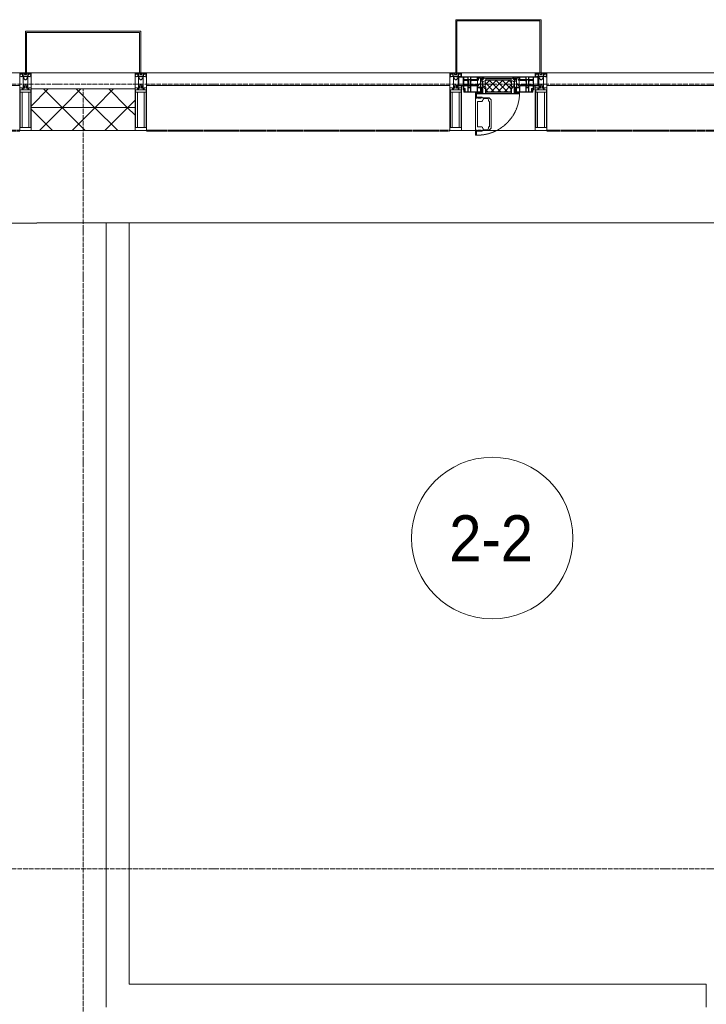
# Model space of a CAD drawing. Header units: millimetres. Extents: x 5617 to 106797, y 7718 to 221433.
# Tile 9 of 50: x 31777 to 34753, y 73613 to 77880. Entities that reach past the tile are written whole.
import ezdxf

# ---------------------------------------------------------------- set-up
doc = ezdxf.new("R2010")
doc.units = ezdxf.units.MM
for name, pattern in [('-D1-02х01', [3, 2, -1]), ('ADSK_Линия сетки', [25, 20, -2.5, 0, -2.5]), ('Линия сетки', [25, 20, -2.5, 0, -2.5]), ('Штрих_3_1_5_', [4.5, 3, -1.5]), ('Штриховая_ш3 п1_5', [4.5, 3, -1.5])]:
    doc.linetypes.add(name, pattern=pattern)
doc.layers.add('_Разделитель помещений_', color=4, linetype='Штриховая_ш3 п1_5', lineweight=40, true_color=0x00ffff)
for name, color, linetype, lineweight in [('Импосты витража', 7, 'Continuous', 18), ('Колонны', 7, 'Continuous', 18), ('Марки помещений', 7, 'Continuous', 20), ('Окна', 7, 'Continuous', 18), ('Оси', 7, 'Continuous', 9), ('Панели витража', 7, 'Continuous', 18), ('Перекрытия', 7, 'Continuous', 18), ('Стены', 7, 'Continuous', 18), ('Стены разрез', 7, 'Continuous', 40), ('Стены штриховка', 7, 'Continuous', 40), ('Элементы узлов', 7, 'Continuous', 18)]:
    doc.layers.add(name, color=color, linetype=linetype, lineweight=lineweight)
doc.styles.add('Arial_3', font='arial.ttf', dxfattribs={"width": 0.9, "height": 200})
pattern_1 = [(45, (0, 0), (-70.71068, 70.71068), []), (135, (0, 0), (-70.71068, -70.71068), [])]

# ---------------------------------------------------------------- blocks, each defined once
blk = doc.blocks.new('135_SLK_K3_AR_rvt-1-МКСС_K3_L22__72_750_')
at = {"layer": '_Разделитель помещений_', "color": 7, "linetype": 'Штрих_3_1_5_', "true_color": 0xccffff}
for p, q in [((77560, 77400), (78875, 77400)), ((79425, 77400), (80740, 77400)), ((81160, 77400), (82475, 77400))]:
    blk.add_line(p, q, dxfattribs=at)
at = {"layer": 'Перекрытия', "color": 254, "true_color": 0xcccccc}
for p, q in [((78950, 76997.5), (76250, 76997.5)), ((79250, 77000), (78950, 77000)), ((78950, 77000), (78950, 76997.5)), ((82850, 77000), (79350, 77000))]:
    blk.add_line(p, q, dxfattribs=at)
at = {"layer": 'Стены', "color": 254, "true_color": 0xcccccc}
for p, q in [((79250, 73600), (79250, 77000)), ((79350, 77000), (79250, 77000)), ((79350, 77000), (79350, 73700)), ((79350, 73700), (81850, 73700)), ((81850, 73600), (81850, 73700))]:
    blk.add_line(p, q, dxfattribs=at)
blk = doc.blocks.new('System Panel - A_PAN_Glass-6502619-МКСС_K3_L22__72_750_')
at = {"layer": 'Панели витража', "color": 254, "lineweight": 5, "true_color": 0xcccccc}
for p, q in [((657.5, 55), (-657.5, 55)), ((-657.5, 55), (-657.5, 0)), ((657.5, 0), (657.5, 55)), ((-657.5, 0), (657.5, 0))]:
    blk.add_line(p, q, dxfattribs=at)
blk = doc.blocks.new('Rectangular Mullion - 50Wx250H-2623690-МКСС_K3_L22__72_750_')
at = {"layer": 'Элементы узлов', "color": 254, "lineweight": 5, "true_color": 0xcccccc}
for p, q in [((-25, 65.2), (-25, 250)), ((-25, 250), (0, 250)), ((-23, 237.3), (0, 237.3)), ((-23, 237.3), (-23, 73.6)), ((-14.9, 84), (-14.9, 237.3)), ((25, 250), (0, 250)), ((23, 237.3), (0, 237.3)), ((14.9, 84), (14.9, 237.3)), ((23, 237.3), (23, 73.6)), ((25, 65.2), (25, 250)), ((-14, 65.2), (-25, 65.2)), ((0, 84), (-23, 84)), ((-0.5, 73.6), (-23, 73.6)), ((-14, 71.3), (-14, 65.2)), ((-10, 71.3), (-14, 71.3)), ((-10, 53), (-10, 71.3)), ((-8.7, 53), (-10, 53)), ((-10, 53), (-10, 17)), ((-8.7, 53), (-7, 54.7)), ((-7, 65.2), (-5.9, 67.3)), ((-7, 65.2), (-7, 54.7)), ((-4.1, 67.3), (-5.9, 67.3)), ((-4.1, 67.3), (-2.9, 65.1)), ((-2.9, 65.1), (-2.9, 54.6)), ((-1.3, 53), (-2.9, 54.6)), ((0, 53), (-1.3, 53)), ((0, 84), (23, 84)), ((0, 53), (1.3, 53)), ((0.5, 73.6), (23, 73.6)), ((1.3, 53), (2.9, 54.6)), ((4.1, 67.3), (2.9, 65.1)), ((2.9, 65.1), (2.9, 54.6)), ((4.1, 67.3), (5.9, 67.3)), ((7, 65.2), (5.9, 67.3)), ((7, 65.2), (7, 54.7)), ((8.7, 53), (7, 54.7)), ((8.7, 53), (10, 53)), ((10, 71.3), (14, 71.3)), ((10, 53), (10, 71.3)), ((10, 53), (10, 17)), ((14, 71.3), (14, 65.2)), ((14, 65.2), (25, 65.2)), ((-23.8, 14.6), (-25, 14.2)), ((-25, 0), (-25, 14.2)), ((-22.3, 17), (-23.8, 17)), ((-23.8, 17), (-23.8, 14.6)), ((-22.5, 10.6), (-23.8, 14.6)), ((-22.5, 10.6), (-23.7, 9.9)), ((-23.7, 1.3), (-23.7, 9.9)), ((-23.7, 1.3), (-11.8, 1.3)), ((-23.2, 10.2), (-22.5, 8)), ((-22.5, 8), (-22.5, 4.5)), ((-21.3, 4.5), (-22.5, 4.5)), ((-22.3, 17), (-22.3, 16)), ((-22.3, 16), (-21.3, 16)), ((-19, 17.6), (-21.3, 16)), ((-21.3, 4.5), (-21.3, 6.5)), ((-21.3, 6.5), (-14.2, 6.5)), ((-18.4, 16.6), (-19, 17.6)), ((-7.4, 16.6), (-18.4, 16.6)), ((-14.2, 6.5), (-14.2, 4.5)), ((-13.2, 4.5), (-14.2, 4.5)), ((-13.2, 4.5), (-12.2, 7.2)), ((-12.7, 7.6), (-11.3, 11.4)), ((-12.7, 7.6), (-11.8, 6.9)), ((-12.2, 9), (-12.2, 14.8)), ((-12.2, 14.8), (0, 14.8)), ((-11.8, 1.3), (-11.8, 6.9)), ((-10.5, 11.2), (-11.3, 11.4)), ((-10.5, 1.5), (-10.5, 11.2)), ((-4.8, 1.5), (-10.5, 1.5)), ((-10, 17), (-7.5, 17)), ((-8.5, 23), (-1.5, 30)), ((-8.5, 18.5), (-8.5, 23)), ((-7.5, 18.5), (-8.5, 18.5)), ((-7.5, 17), (-7.5, 18.5)), ((-7.4, 18), (-7.4, 16.6)), ((-2.6, 18), (-7.4, 18)), ((0, 8), (-4.8, 8)), ((-4.8, 1.5), (-4.8, 8)), ((-2.6, 18), (-2.6, 16.8)), ((-2.6, 16.8), (0, 16.8)), ((-1.5, 30), (0, 30)), ((1.5, 30), (0, 30)), ((2.6, 16.8), (0, 16.8)), ((0, 14.8), (0, 16.8)), ((0, 14.8), (0, 16.8)), ((12.2, 14.8), (0, 14.8)), ((0, 0), (0, 8)), ((0, 8), (4.8, 8)), ((0, 0), (0, 8)), ((8.5, 23), (1.5, 30)), ((2.6, 18), (2.6, 16.8)), ((2.6, 18), (7.4, 18)), ((4.8, 1.5), (4.8, 8)), ((4.8, 1.5), (10.5, 1.5)), ((7.4, 18), (7.4, 16.6)), ((7.4, 16.6), (18.4, 16.6)), ((7.5, 18.5), (8.5, 18.5)), ((7.5, 17), (7.5, 18.5)), ((10, 17), (7.5, 17)), ((8.5, 18.5), (8.5, 23)), ((10.5, 11.2), (11.3, 11.4)), ((10.5, 1.5), (10.5, 11.2)), ((12.7, 7.6), (11.3, 11.4)), ((12.7, 7.6), (11.8, 6.9)), ((11.8, 1.3), (11.8, 6.9)), ((23.7, 1.3), (11.8, 1.3)), ((12.2, 9), (12.2, 14.8)), ((13.2, 4.5), (12.2, 7.2)), ((13.2, 4.5), (14.2, 4.5)), ((21.3, 6.5), (14.2, 6.5)), ((14.2, 6.5), (14.2, 4.5)), ((18.4, 16.6), (19, 17.6)), ((19, 17.6), (21.3, 16)), ((22.3, 16), (21.3, 16)), ((21.3, 4.5), (21.3, 6.5)), ((21.3, 4.5), (22.5, 4.5)), ((22.3, 17), (22.3, 16)), ((22.3, 17), (23.8, 17)), ((22.5, 10.6), (23.8, 14.6)), ((22.5, 10.6), (23.7, 9.9)), ((23.2, 10.2), (22.5, 8)), ((22.5, 8), (22.5, 4.5)), ((23.7, 1.3), (23.7, 9.9)), ((23.8, 17), (23.8, 14.6)), ((23.8, 14.6), (25, 14.2)), ((25, 0), (25, 14.2)), ((-25, 0), (0, 0)), ((25, 0), (0, 0))]:
    blk.add_line(p, q, dxfattribs=at)
for centre, start, end in [((-0.5, 73.1), 360, 90), ((0.5, 73.1), 90, 180)]:
    blk.add_arc(centre, 0.5, start, end, dxfattribs=at)
blk = doc.blocks.new('Rectangular Mullion - R_StandardFrame_50Wx250H-6502650-МКСС_K3_L22__72_750_')
at = {"layer": 'Импосты витража', "color": 254, "lineweight": 5, "true_color": 0xcccccc}
for p, q in [((-25, -250), (-25, 0)), ((-25, 0), (0, 0)), ((5, 0), (25, 0)), ((25, 0), (25, -250)), ((25, -250), (-25, -250))]:
    blk.add_line(p, q, dxfattribs=at)
blk = doc.blocks.new('Rectangular Mullion - R_StandardFrame_50Wx250H-V41-МКСС_K3_L22__72_750_')
at = {"layer": 'Импосты витража', "color": 254, "lineweight": 5, "true_color": 0xcccccc}
for p, q in [((-25, -250), (-25, 0)), ((-25, 0), (-5, 0)), ((0, 0), (25, 0)), ((25, 0), (25, -250)), ((25, -250), (-25, -250))]:
    blk.add_line(p, q, dxfattribs=at)
blk = doc.blocks.new('A_PAN_Створка - 383мм 7_1-V44-МКСС_K3_L22__72_750_')
at = {"layer": 'Панели витража', "lineweight": 5, "true_color": 0xcccccc}
h = blk.add_hatch(dxfattribs=at)
h.set_pattern_fill('FP_14', color=254, style=0, pattern_type=2)
h.set_pattern_definition([(225, (80950, 77650), (14.1421356, -14.1421356), []), (315, (80950, 77650), (14.1421356, 14.1421356), [])])
h.paths.add_polyline_path([(53.6, 82.7), (-54.6, 81.8), (-54.6, 63.4), (-57.2, 60.8), (-57.2, 36.4), (-54.9, 34.1), (-54.5, 31.8), (54.5, 31.8), (54.9, 34.1), (57.2, 36.4), (57.2, 60.8), (54.6, 63.4), (54.6, 81.8)])
at = {"layer": 'Окна', "color": 7, "lineweight": 5, "true_color": 0xf4f4f4}
for p, q in [((95.1, 270.5), (95.1, 252.9)), ((99.6, 270.5), (95.1, 270.5)), ((97.9, 262.4), (95.1, 262.4)), ((97.9, 262.4), (97.9, 248.4)), ((99.6, 270.5), (99.6, 87.5)), ((39.7, 249), (31.1, 240.4)), ((31.1, 117.6), (31.1, 240.4)), ((41.4, 234.2), (39.1, 233.8)), ((39.1, 179), (39.1, 233.8)), ((70.1, 249), (39.7, 249)), ((41.4, 234.2), (43.5, 236.3)), ((45, 244.7), (42.3, 239.8)), ((42.3, 239.8), (43.5, 236.3)), ((45.9, 246.8), (45, 244.7)), ((63.3, 246.8), (45.9, 246.8)), ((64.1, 245), (63.3, 246.8)), ((64.1, 245), (66.7, 241)), ((66.7, 241), (68.6, 239.7)), ((68.6, 239.7), (68.6, 236.4)), ((68.6, 236.4), (71.1, 233.9)), ((70.1, 252.9), (70.1, 249)), ((95.1, 252.9), (70.1, 252.9)), ((71.1, 233.9), (89.5, 233.9)), ((74.1, 248.4), (74.1, 252.9)), ((89.1, 248.4), (74.1, 248.4)), ((89.1, 252.9), (89.1, 248.4)), ((89.5, 233.9), (90.6, 232.8)), ((90.6, 125.2), (90.6, 232.8)), ((93.1, 248.4), (93.1, 252.9)), ((97.9, 248.4), (93.1, 248.4)), ((39.1, 179), (39.1, 124.2)), ((39.7, 109), (31.1, 117.6)), ((41.4, 123.8), (39.1, 124.2)), ((70.1, 109), (39.7, 109)), ((41.4, 123.8), (43.5, 121.7)), ((42.3, 118.2), (43.5, 121.7)), ((45, 113.3), (42.3, 118.2)), ((45.9, 111.2), (45, 113.3)), ((63.3, 111.2), (45.9, 111.2)), ((64.1, 113), (63.3, 111.2)), ((64.1, 113), (66.7, 117)), ((66.7, 117), (68.6, 118.3)), ((68.6, 121.6), (71.1, 124.1)), ((68.6, 118.3), (68.6, 121.6)), ((70.1, 105.1), (70.1, 109)), ((95.1, 105.1), (70.1, 105.1)), ((71.1, 124.1), (89.5, 124.1)), ((74.1, 109.6), (74.1, 105.1)), ((89.1, 109.6), (74.1, 109.6)), ((89.1, 105.1), (89.1, 109.6)), ((89.5, 124.1), (90.6, 125.2)), ((93.1, 109.6), (93.1, 105.1)), ((97.9, 109.6), (93.1, 109.6)), ((95.1, 87.5), (95.1, 105.1)), ((97.9, 95.6), (95.1, 95.6)), ((99.6, 87.5), (95.1, 87.5)), ((97.9, 95.6), (97.9, 109.6))]:
    blk.add_line(p, q, dxfattribs=at)
at = {"layer": 'Окна', "color": 254, "lineweight": 5, "true_color": 0xcccccc}
for p, q in [((-91.5, 92), (91.5, 92)), ((-91.5, 87.5), (-91.5, 92)), ((-73.9, 87.5), (-91.5, 87.5)), ((-85, 84), (-85, 87.5)), ((-85, 87.5), (-78, 87.5)), ((-78, 87.5), (-78, 84)), ((-73.9, 62.5), (-73.9, 87.5)), ((73.9, 87.5), (73.9, 62.5)), ((91.5, 87.5), (73.9, 87.5)), ((78, 87.5), (78, 84)), ((85, 87.5), (78, 87.5)), ((85, 84), (85, 87.5)), ((91.5, 92), (91.5, 87.5)), ((-171, 57), (-156, 57)), ((-171, 17), (-171, 57)), ((-171, 55.5), (-152, 55.5)), ((-153, 73.5), (-150, 73.5)), ((-153, 60), (-153, 73.5)), ((-152, 20), (-152, 73.5)), ((-150.5, 69.5), (-150.5, 73.5)), ((-145, 69.5), (-150.5, 69.5)), ((-150.5, 33.6), (-150.5, 68)), ((-150.5, 68), (-143.5, 68)), ((-150.5, 56.6), (-132.4, 56.6)), ((-136.4, 52.4), (-150.5, 52.4)), ((-150, 84), (-78, 84)), ((-150, 73.5), (-150, 84)), ((-148.5, 82.5), (-132.4, 82.5)), ((-148.5, 81), (-148.5, 82.5)), ((-143.5, 81), (-148.5, 81)), ((-145, 69.5), (-145, 79.5)), ((-143.5, 68), (-143.5, 81)), ((-137.2, 54.8), (-135.8, 50.8)), ((-132.5, 54.8), (-137.2, 54.8)), ((-132.1, 49), (-135.8, 50.8)), ((-132.5, 53.8), (-133.4, 52)), ((-133.4, 52), (-130.1, 50.4)), ((-132.5, 53.8), (-132.5, 54.8)), ((-132.4, 56.6), (-132.4, 82.5)), ((-132.1, 49), (-132.1, 36.8)), ((-131, 82.5), (-120.8, 82.5)), ((-131, 82.5), (-131, 64.6)), ((-131, 64.6), (-120.8, 64.6)), ((-131, 56.5), (-131, 62.6)), ((-120.8, 62.6), (-131, 62.6)), ((-131, 56.5), (-120.8, 56.5)), ((-131, 55.1), (-131, 52.7)), ((-120.8, 55.1), (-131, 55.1)), ((-129.4, 51.1), (-131, 52.7)), ((-130.1, 50.4), (-129.4, 51.1)), ((-130.1, 35.3), (-130.1, 50.4)), ((-122.4, 51.1), (-120.8, 52.7)), ((-121.7, 50.4), (-122.4, 51.1)), ((-118.4, 52), (-121.7, 50.4)), ((-121.7, 35.3), (-121.7, 50.4)), ((-120.8, 82.5), (-120.8, 64.6)), ((-120.8, 56.5), (-120.8, 62.6)), ((-120.8, 55.1), (-120.8, 52.7)), ((-119.7, 49), (-115.9, 50.8)), ((-119.7, 49), (-119.7, 36.8)), ((-119.3, 82.5), (-92.5, 82.5)), ((-119.3, 56.6), (-119.3, 82.5)), ((-92.5, 56.6), (-119.3, 56.6)), ((-119.3, 54.8), (-114.6, 54.8)), ((-119.3, 53.8), (-119.3, 54.8)), ((-119.3, 53.8), (-118.4, 52)), ((-114.6, 54.8), (-115.9, 50.8)), ((-94.1, 52.5), (-115.3, 52.5)), ((-89.9, 50.9), (-94.1, 52.5)), ((-92.5, 56.6), (-92.5, 82.5)), ((-90.8, 82.5), (-79.5, 82.5)), ((-90.8, 64.6), (-90.8, 82.5)), ((-80.1, 64.6), (-90.8, 64.6)), ((-90.8, 62.7), (-90.8, 56.6)), ((-80.4, 62.7), (-90.8, 62.7)), ((-90.8, 56.6), (-85.9, 56.6)), ((-89.9, 52.2), (-88.6, 53.5)), ((-89.9, 52.2), (-89.9, 50.9)), ((-89.9, 35.1), (-89.9, 50.9)), ((-85.9, 53.5), (-88.6, 53.5)), ((-85.9, 56.6), (-85.9, 53.5)), ((-85.9, 53.5), (-78, 45.6)), ((-78, 84), (-85, 84)), ((-80.4, 61.1), (-80.4, 62.7)), ((-78, 61.1), (-80.4, 61.1)), ((-80.1, 66.1), (-80.1, 64.6)), ((-78, 66.1), (-80.1, 66.1)), ((-79.5, 82.5), (-79.5, 80.6)), ((-79.5, 80.6), (-78, 80.6)), ((-78, 84), (-73.9, 84)), ((-78, 84), (-78, 23.5)), ((-78, 66.1), (-78, 61.1)), ((-78, 45.6), (-78, 36.8)), ((-70, 62.5), (-73.9, 62.5)), ((-70, 32.1), (-70, 62.5)), ((70, 62.5), (70, 32.1)), ((73.9, 62.5), (70, 62.5)), ((73.9, 84), (78, 84)), ((78, 84), (85, 84)), ((78, 84), (150, 84)), ((78, 23.5), (78, 84)), ((79.5, 80.6), (78, 80.6)), ((78, 66.1), (78, 61.1)), ((78, 66.1), (80.1, 66.1)), ((78, 61.1), (80.4, 61.1)), ((85.9, 53.5), (78, 45.6)), ((78, 45.6), (78, 36.8)), ((90.8, 82.5), (79.5, 82.5)), ((79.5, 82.5), (79.5, 80.6)), ((80.1, 66.1), (80.1, 64.6)), ((80.1, 64.6), (90.8, 64.6)), ((80.4, 62.7), (90.8, 62.7)), ((80.4, 61.1), (80.4, 62.7)), ((85.9, 56.6), (85.9, 53.5)), ((90.8, 56.6), (85.9, 56.6)), ((85.9, 53.5), (88.6, 53.5)), ((89.9, 52.2), (88.6, 53.5)), ((89.9, 50.9), (94.1, 52.5)), ((89.9, 52.2), (89.9, 50.9)), ((89.9, 35.1), (89.9, 50.9)), ((90.8, 64.6), (90.8, 82.5)), ((90.8, 62.7), (90.8, 56.6)), ((119.3, 82.5), (92.5, 82.5)), ((92.5, 56.6), (92.5, 82.5)), ((92.5, 56.6), (119.3, 56.6)), ((94.1, 52.5), (115.3, 52.5)), ((114.6, 54.8), (115.9, 50.8)), ((119.3, 54.8), (114.6, 54.8)), ((119.7, 49), (115.9, 50.8)), ((119.3, 53.8), (118.4, 52)), ((118.4, 52), (121.7, 50.4)), ((119.3, 56.6), (119.3, 82.5)), ((119.3, 53.8), (119.3, 54.8)), ((119.7, 49), (119.7, 36.8)), ((120.8, 82.5), (120.8, 64.6)), ((131, 82.5), (120.8, 82.5)), ((131, 64.6), (120.8, 64.6)), ((120.8, 56.5), (120.8, 62.6)), ((120.8, 62.6), (131, 62.6)), ((131, 56.5), (120.8, 56.5)), ((120.8, 55.1), (120.8, 52.7)), ((120.8, 55.1), (131, 55.1)), ((122.4, 51.1), (120.8, 52.7)), ((121.7, 50.4), (122.4, 51.1)), ((121.7, 35.3), (121.7, 50.4)), ((129.4, 51.1), (131, 52.7)), ((130.1, 50.4), (129.4, 51.1)), ((133.4, 52), (130.1, 50.4)), ((130.1, 35.3), (130.1, 50.4)), ((131, 82.5), (131, 64.6)), ((131, 56.5), (131, 62.6)), ((131, 55.1), (131, 52.7)), ((132.1, 49), (135.8, 50.8)), ((132.1, 49), (132.1, 36.8)), ((132.4, 56.6), (132.4, 82.5)), ((148.5, 82.5), (132.4, 82.5)), ((150.5, 56.6), (132.4, 56.6)), ((132.5, 54.8), (137.2, 54.8)), ((132.5, 53.8), (132.5, 54.8)), ((132.5, 53.8), (133.4, 52)), ((137.2, 54.8), (135.8, 50.8)), ((136.4, 52.4), (150.5, 52.4)), ((143.5, 81), (148.5, 81)), ((143.5, 68), (143.5, 81)), ((150.5, 68), (143.5, 68)), ((145, 69.5), (145, 79.5)), ((145, 69.5), (150.5, 69.5)), ((148.5, 81), (148.5, 82.5)), ((150, 84), (150, 73.5)), ((150, 73.5), (153, 73.5)), ((150.5, 69.5), (150.5, 73.5)), ((150.5, 33.6), (150.5, 68)), ((152, 20), (152, 73.5)), ((171, 55.5), (152, 55.5)), ((153, 73.5), (153, 60)), ((156, 57), (171, 57)), ((171, 57), (171, 17)), ((-171, 18.5), (-153.5, 18.5)), ((-67.9, 17), (-171, 17)), ((-153.5, 18.5), (-152, 20)), ((-136.3, 33.6), (-150.5, 33.6)), ((-150.5, 29.4), (-132.4, 29.4)), ((-150.5, 17), (-150.5, 29.4)), ((-132.4, 18.6), (-150.5, 18.6)), ((-137.2, 31), (-135.8, 35)), ((-132.5, 31), (-137.2, 31)), ((-132.1, 36.8), (-135.8, 35)), ((-133.4, 33.7), (-130.1, 35.3)), ((-132.5, 31.9), (-133.4, 33.7)), ((-132.5, 31.9), (-132.5, 31)), ((-132.4, 29.4), (-132.4, 18.6)), ((-129.4, 34.6), (-131, 33)), ((-131, 30.9), (-131, 33)), ((-120.8, 30.9), (-131, 30.9)), ((-131, 29.5), (-120.8, 29.5)), ((-131, 18.2), (-131, 29.5)), ((-120.8, 18.2), (-131, 18.2)), ((-130.1, 35.3), (-129.4, 34.6)), ((-121.7, 35.3), (-122.4, 34.6)), ((-122.4, 34.6), (-120.8, 33)), ((-118.4, 33.7), (-121.7, 35.3)), ((-120.8, 30.9), (-120.8, 33)), ((-120.8, 18.2), (-120.8, 29.5)), ((-119.7, 36.8), (-115.9, 35)), ((-119.3, 31.9), (-118.4, 33.7)), ((-119.3, 31.9), (-119.3, 31)), ((-119.3, 31), (-114.6, 31)), ((-92.5, 29.4), (-119.3, 29.4)), ((-119.3, 29.4), (-119.3, 18.6)), ((-119.3, 18.6), (-92.5, 18.6)), ((-114.6, 31), (-115.9, 35)), ((-94.1, 33.5), (-115.4, 33.5)), ((-89.9, 35.1), (-94.1, 33.5)), ((-92.5, 18.6), (-92.5, 29.4)), ((-90.8, 18.5), (-90.8, 29.4)), ((-90.8, 29.4), (-85.9, 29.4)), ((-87.3, 18.5), (-90.8, 18.5)), ((-89.9, 32.5), (-89.9, 35.1)), ((-85.9, 32.5), (-89.9, 32.5)), ((-87.3, 21.9), (-85.9, 21.9)), ((-87.3, 20.4), (-87.3, 21.9)), ((-87.3, 20.4), (-87.3, 18.5)), ((-84.8, 20.4), (-87.3, 20.4)), ((-85.9, 29.4), (-85.9, 32.5)), ((-85.9, 21.9), (-85.9, 29.4)), ((-85.9, 18.2), (-85.9, 20.4)), ((-75.9, 18.2), (-85.9, 18.2)), ((-83.4, 20.4), (-84.8, 20.4)), ((-70, 33.8), (-83.4, 20.4)), ((-78, 36.8), (-70, 36.8)), ((-78, 23.5), (-67.9, 23.5)), ((-75.9, 23.5), (-73, 23.5)), ((-75.9, 21.5), (-75.9, 23.5)), ((-75.9, 21.5), (-75.9, 18.2)), ((-74.9, 21.5), (-75.9, 21.5)), ((-74.9, 17.9), (-74.9, 21.5)), ((-68.9, 17.9), (-74.9, 17.9)), ((-67.2, 29.3), (-73, 23.5)), ((-70, 36.8), (-70, 33.8)), ((-61.4, 23.5), (-70, 32.1)), ((-68.9, 21.5), (-68.9, 17.9)), ((-67.9, 21.5), (-68.9, 21.5)), ((-67.9, 23.5), (-64.6, 26.8)), ((-67.9, 23.5), (-64.6, 26.8)), ((-67.9, 21.5), (-67.9, 23.5)), ((-67.9, 17), (-67.9, 23.5)), ((-61.4, 23.5), (-67.9, 17)), ((67.9, 17), (-67.9, 17)), ((-67.9, 17), (67.9, 17)), ((-64.6, 26.8), (-67.2, 29.3)), ((-64.6, 26.8), (-61.4, 23.5)), ((61.4, 23.5), (-61.4, 23.5)), ((70, 32.1), (61.4, 23.5)), ((61.4, 23.5), (64.6, 26.8)), ((67.9, 17), (61.4, 23.5)), ((64.6, 26.8), (67.2, 29.3)), ((67.9, 23.5), (64.6, 26.8)), ((64.6, 26.8), (67.9, 23.5)), ((67.2, 29.3), (73, 23.5)), ((67.9, 21.5), (67.9, 23.5)), ((67.9, 23.5), (67.9, 17)), ((67.9, 23.5), (78, 23.5)), ((67.9, 21.5), (68.9, 21.5)), ((171, 17), (67.9, 17)), ((68.9, 21.5), (68.9, 17.9)), ((68.9, 17.9), (74.9, 17.9)), ((70, 36.8), (70, 33.8)), ((78, 36.8), (70, 36.8)), ((70, 33.8), (83.4, 20.4)), ((75.9, 23.5), (73, 23.5)), ((74.9, 21.5), (75.9, 21.5)), ((74.9, 17.9), (74.9, 21.5)), ((75.9, 21.5), (75.9, 23.5)), ((75.9, 21.5), (75.9, 18.2)), ((75.9, 18.2), (85.9, 18.2)), ((83.4, 20.4), (84.8, 20.4)), ((84.8, 20.4), (87.3, 20.4)), ((85.9, 32.5), (89.9, 32.5)), ((85.9, 29.4), (85.9, 32.5)), ((85.9, 21.9), (85.9, 29.4)), ((90.8, 29.4), (85.9, 29.4)), ((87.3, 21.9), (85.9, 21.9)), ((85.9, 18.2), (85.9, 20.4)), ((87.3, 20.4), (87.3, 21.9)), ((87.3, 20.4), (87.3, 18.5)), ((87.3, 18.5), (90.8, 18.5)), ((89.9, 35.1), (94.1, 33.5)), ((89.9, 32.5), (89.9, 35.1)), ((90.8, 18.5), (90.8, 29.4)), ((92.5, 18.6), (92.5, 29.4)), ((92.5, 29.4), (119.3, 29.4)), ((119.3, 18.6), (92.5, 18.6)), ((94.1, 33.5), (115.4, 33.5)), ((114.6, 31), (115.9, 35)), ((119.3, 31), (114.6, 31)), ((119.7, 36.8), (115.9, 35)), ((118.4, 33.7), (121.7, 35.3)), ((119.3, 31.9), (118.4, 33.7)), ((119.3, 31.9), (119.3, 31)), ((119.3, 29.4), (119.3, 18.6)), ((122.4, 34.6), (120.8, 33)), ((120.8, 30.9), (120.8, 33)), ((120.8, 30.9), (131, 30.9)), ((120.8, 18.2), (120.8, 29.5)), ((131, 29.5), (120.8, 29.5)), ((120.8, 18.2), (131, 18.2)), ((121.7, 35.3), (122.4, 34.6)), ((130.1, 35.3), (129.4, 34.6)), ((129.4, 34.6), (131, 33)), ((133.4, 33.7), (130.1, 35.3)), ((131, 30.9), (131, 33)), ((131, 18.2), (131, 29.5)), ((132.1, 36.8), (135.8, 35)), ((150.5, 29.4), (132.4, 29.4)), ((132.4, 29.4), (132.4, 18.6)), ((132.4, 18.6), (150.5, 18.6)), ((132.5, 31.9), (133.4, 33.7)), ((132.5, 31.9), (132.5, 31)), ((132.5, 31), (137.2, 31)), ((137.2, 31), (135.8, 35)), ((136.3, 33.6), (150.5, 33.6)), ((150.5, 17), (150.5, 29.4)), ((153.5, 18.5), (152, 20)), ((171, 18.5), (153.5, 18.5))]:
    blk.add_line(p, q, dxfattribs=at)
at = {"layer": 'Окна', "color": 254, "linetype": '-D1-02х01', "lineweight": 5, "true_color": 0xcccccc}
blk.add_arc((91.4, 87.5), 183, 88.8555, 178.5909, dxfattribs=at)
at = {"layer": 'Окна', "color": 254, "lineweight": 5, "true_color": 0xcccccc}
for centre, start, end in [((-156, 60), 270, 360), ((156, 60), 180, 270)]:
    blk.add_arc(centre, 3, start, end, dxfattribs=at)
at = {"layer": 'Элементы узлов', "color": 254, "lineweight": 5, "true_color": 0xcccccc}
for p, q in [((-91.5, 92), (-91.5, 87.5)), ((-91.5, 92), (91.5, 92)), ((-91.5, 87.5), (-73.9, 87.5)), ((-83.4, 90.3), (-69.4, 90.3)), ((-83.4, 90.3), (-83.4, 87.5)), ((-73.9, 87.5), (-73.9, 62.5)), ((-69.4, 85.5), (-73.9, 85.5)), ((-69.4, 90.3), (-69.4, 85.5)), ((-67.9, 89.3), (-66.9, 90.3)), ((-67.9, 62.5), (-67.9, 89.3)), ((-66.9, 90.3), (-57.4, 90.3)), ((-57.4, 90.3), (-56.4, 89.4)), ((-56.4, 89.4), (-56.4, 67.7)), ((-53.9, 90.3), (-54.9, 89.3)), ((-54.9, 89.3), (-54.9, 85.6)), ((-54.9, 85.6), (-53.9, 84.6)), ((53.9, 90.3), (-53.9, 90.3)), ((53.9, 90.3), (54.9, 89.3)), ((54.9, 85.6), (53.9, 84.6)), ((54.9, 89.3), (54.9, 85.6)), ((57.4, 90.3), (56.4, 89.4)), ((56.4, 89.4), (56.4, 67.7)), ((66.9, 90.3), (57.4, 90.3)), ((67.9, 89.3), (66.9, 90.3)), ((67.9, 62.5), (67.9, 89.3)), ((69.4, 90.3), (69.4, 85.5)), ((83.4, 90.3), (69.4, 90.3)), ((69.4, 85.5), (73.9, 85.5)), ((91.5, 87.5), (73.9, 87.5)), ((73.9, 87.5), (73.9, 62.5)), ((83.4, 90.3), (83.4, 87.5)), ((91.5, 92), (91.5, 87.5)), ((-73.9, 81.5), (-69.4, 81.5)), ((-69.4, 66.5), (-73.9, 66.5)), ((-73.9, 62.5), (-70, 62.5)), ((-70, 62.5), (-70, 32.1)), ((-69.4, 81.5), (-69.4, 66.5)), ((-61.7, 62.5), (-67.9, 62.5)), ((-66, 56.5), (-67.8, 55.7)), ((-67.8, 55.7), (-67.8, 38.3)), ((-66, 56.5), (-62, 59.1)), ((-62, 59.1), (-60.7, 61)), ((-60.1, 67.7), (-61.7, 64.9)), ((-61.7, 64.9), (-61.7, 62.5)), ((-60.7, 61), (-57.4, 61)), ((-56.4, 67.7), (-60.1, 67.7)), ((-57.4, 61), (-54.9, 63.5)), ((-54.6, 63.4), (-57.2, 60.8)), ((-57.2, 60.8), (-57.2, 36.4)), ((-54.9, 81.9), (-53.8, 83)), ((-54.9, 63.5), (-54.9, 81.9)), ((-53.6, 82.7), (-54.6, 81.8)), ((-54.6, 81.8), (-54.6, 63.4)), ((-53.9, 84.6), (53.9, 84.6)), ((53.8, 83), (-53.8, 83)), ((53.6, 82.7), (-53.6, 82.7)), ((54.6, 81.8), (53.6, 82.7)), ((54.9, 81.9), (53.8, 83)), ((54.6, 63.4), (54.6, 81.8)), ((57.2, 60.8), (54.6, 63.4)), ((54.9, 63.5), (54.9, 81.9)), ((57.4, 61), (54.9, 63.5)), ((56.4, 67.7), (60.1, 67.7)), ((57.2, 36.4), (57.2, 60.8)), ((60.7, 61), (57.4, 61)), ((60.1, 67.7), (61.7, 64.9)), ((62, 59.1), (60.7, 61)), ((61.7, 64.9), (61.7, 62.5)), ((61.7, 62.5), (67.9, 62.5)), ((66, 56.5), (62, 59.1)), ((66, 56.5), (67.8, 55.7)), ((67.8, 55.7), (67.8, 38.3)), ((69.4, 81.5), (69.4, 66.5)), ((73.9, 81.5), (69.4, 81.5)), ((69.4, 66.5), (73.9, 66.5)), ((70, 62.5), (70, 32.1)), ((73.9, 62.5), (70, 62.5)), ((-70, 32.1), (-61.4, 23.5)), ((-67.8, 38.3), (-65.7, 37.4)), ((-65.7, 37.4), (-60.8, 34.7)), ((61.4, 23.5), (-61.4, 23.5)), ((-60.8, 34.7), (-57.3, 35.9)), ((-55.2, 33.8), (-57.3, 35.9)), ((-57.2, 36.4), (-54.9, 34.1)), ((-55.2, 33.8), (-54.8, 31.5)), ((-54.9, 34.1), (-54.5, 31.8)), ((-53.9, 30.5), (-54.9, 29.5)), ((-54.9, 29.5), (-54.9, 25.8)), ((-54.9, 25.8), (-53.9, 24.8)), ((0, 31.5), (-54.8, 31.5)), ((-54.5, 31.8), (54.5, 31.8)), ((53.9, 30.5), (-53.9, 30.5)), ((-53.9, 24.8), (53.9, 24.8)), ((0, 31.5), (54.8, 31.5)), ((53.9, 30.5), (54.9, 29.5)), ((54.9, 25.8), (53.9, 24.8)), ((54.5, 31.8), (54.9, 34.1)), ((55.2, 33.8), (54.8, 31.5)), ((54.9, 34.1), (57.2, 36.4)), ((54.9, 29.5), (54.9, 25.8)), ((55.2, 33.8), (57.3, 35.9)), ((60.8, 34.7), (57.3, 35.9)), ((65.7, 37.4), (60.8, 34.7)), ((70, 32.1), (61.4, 23.5)), ((67.8, 38.3), (65.7, 37.4))]:
    blk.add_line(p, q, dxfattribs=at)
blk = doc.blocks.new('Rectangular Mullion - R_StandardFrame_50Wx250H-6161330-МКСС_K3_L22__72_750_')
at = {"layer": 'Импосты витража', "color": 254, "lineweight": 5, "true_color": 0xcccccc}
for p, q in [((77190, 77400), (77250.4, 77400)), ((77279.9, 77400), (77510, 77400))]:
    blk.add_line(p, q, dxfattribs=at)
blk = doc.blocks.new('Rectangular Mullion - R_StandardFrame_50Wx250H-V42-МКСС_K3_L22__72_750_')
at = {"layer": 'Импосты витража', "color": 254, "lineweight": 5, "true_color": 0xcccccc}
for p, q in [((-25, -250), (-25, 0)), ((-25, 0), (0, 0)), ((5, 0), (25, 0)), ((25, 0), (25, -17)), ((25, -57), (25, -250)), ((25, -250), (-25, -250))]:
    blk.add_line(p, q, dxfattribs=at)
blk = doc.blocks.new('Rectangular Mullion - R_StandardFrame_50Wx250H-V43-МКСС_K3_L22__72_750_')
at = {"layer": 'Импосты витража', "color": 254, "lineweight": 5, "true_color": 0xcccccc}
for p, q in [((-25, -17), (-25, 0)), ((-25, 0), (-5, 0)), ((0, 0), (25, 0)), ((25, 0), (25, -250)), ((-25, -250), (-25, -57)), ((25, -250), (-25, -250))]:
    blk.add_line(p, q, dxfattribs=at)
blk = doc.blocks.new('A_SLK_PAN_Type1 - Прямой тип панели с перфорацией Ф1_1-6626307-МКСС_K3_L22__72_750_')
at = {"layer": 'Колонны', "color": 254, "lineweight": 5, "true_color": 0xcccccc}
for p, q in [((-185, 230), (185, 230)), ((-185, 0), (-185, 230)), ((-180, 225), (-180, 0)), ((180, 225), (-180, 225)), ((180, 0), (180, 225)), ((185, 230), (185, 0)), ((-180, 0), (-185, 0)), ((-160, 0), (160, 0)), ((185, 0), (180, 0))]:
    blk.add_line(p, q, dxfattribs=at)
blk = doc.blocks.new('A_SLK_PAN_Type1 - Прямой тип панели-5878691-МКСС_K3_L22__72_750_')
at = {"layer": 'Колонны', "color": 254, "lineweight": 5, "true_color": 0xcccccc}
for p, q in [((-250, 180), (250, 180)), ((-250, 0), (-250, 180)), ((-245, 175), (-245, 0)), ((245, 175), (-245, 175)), ((245, 0), (245, 175)), ((250, 180), (250, 0)), ((-245, 0), (-250, 0)), ((-225, 0), (225, 0)), ((250, 0), (245, 0))]:
    blk.add_line(p, q, dxfattribs=at)
blk = doc.blocks.new('135_SLK_K3_AR_FCD_rvt-1-МКСС_K3_L22__72_750_')
at = {"layer": 'Стены разрез', "lineweight": 5, "true_color": 0xcccccc}
h = blk.add_hatch(dxfattribs=at)
h.set_pattern_fill('FP_5', color=254, style=0, pattern_type=2)
h.set_pattern_definition(pattern_1)
h.paths.add_polyline_path([(78925, 77500), (79375, 77500), (79375, 77580), (78925, 77580)])
h = blk.add_hatch(dxfattribs=at)
h.set_pattern_fill('FP_5', color=254, style=0, pattern_type=2)
h.set_pattern_definition(pattern_1)
h.paths.add_polyline_path([(78925, 77400), (79375, 77400), (79375, 77500), (78925, 77500)])
at = {"layer": 'Стены разрез', "color": 254, "lineweight": 9, "true_color": 0xcccccc}
for p, q in [((79375, 77580), (78925, 77580)), ((78925, 77580), (78925, 77400)), ((79375, 77400), (79375, 77580)), ((78925, 77400), (79375, 77400))]:
    blk.add_line(p, q, dxfattribs=at)
at = {"layer": 'Стены штриховка', "color": 254, "lineweight": 9, "true_color": 0xcccccc}
blk.add_line((78925, 77500), (79375, 77500), dxfattribs=at)
at = {"layer": 'Импосты витража', "color": 254, "lineweight": 5, "true_color": 0xcccccc, "rotation": 180}
for p in [(78900, 77650), (79400, 77650), (80765, 77650), (81135, 77650)]:
    blk.add_blockref('Rectangular Mullion - 50Wx250H-2623690-МКСС_K3_L22__72_750_', p, dxfattribs=at)
at = {"layer": 'Импосты витража', "color": 254, "lineweight": 5, "true_color": 0xcccccc, "extrusion": (0, 0, -1)}
for name, p in [('Rectangular Mullion - R_StandardFrame_50Wx250H-V41-МКСС_K3_L22__72_750_', (-78900, 77650)), ('Rectangular Mullion - R_StandardFrame_50Wx250H-6502650-МКСС_K3_L22__72_750_', (-79400, 77650)), ('Rectangular Mullion - R_StandardFrame_50Wx250H-V43-МКСС_K3_L22__72_750_', (-80765, 77650)), ('Rectangular Mullion - R_StandardFrame_50Wx250H-V42-МКСС_K3_L22__72_750_', (-81135, 77650))]:
    blk.add_blockref(name, p, dxfattribs=at)
at = {"layer": 'Импосты витража', "color": 254, "lineweight": 5, "true_color": 0xcccccc}
blk.add_blockref('Rectangular Mullion - R_StandardFrame_50Wx250H-6161330-МКСС_K3_L22__72_750_', (3600, 0), dxfattribs=at)
at = {"layer": 'Колонны', "color": 254, "lineweight": 5, "true_color": 0xcccccc}
for name, p in [('A_SLK_PAN_Type1 - Прямой тип панели с перфорацией Ф1_1-6626307-МКСС_K3_L22__72_750_', (80950, 77650)), ('A_SLK_PAN_Type1 - Прямой тип панели-5878691-МКСС_K3_L22__72_750_', (79150, 77650))]:
    blk.add_blockref(name, p, dxfattribs=at)
at = {"layer": 'Панели витража', "color": 254, "lineweight": 5, "true_color": 0xcccccc, "rotation": 180}
for name, p in [('System Panel - A_PAN_Glass-6502619-МКСС_K3_L22__72_750_', (78217.5, 77650)), ('System Panel - A_PAN_Glass-6502619-МКСС_K3_L22__72_750_', (80082.5, 77650)), ('A_PAN_Створка - 383мм 7_1-V44-МКСС_K3_L22__72_750_', (80950, 77650)), ('System Panel - A_PAN_Glass-6502619-МКСС_K3_L22__72_750_', (81817.5, 77650))]:
    blk.add_blockref(name, p, dxfattribs=at)
blk = doc.blocks.new('050_Марка_Помещение - Номер-620969-МКСС_K3_L22__72_750_')
at = {"layer": 'Марки помещений'}
blk.add_circle((0, 0), 3.5, dxfattribs=at)

msp = doc.modelspace()

# ---------------------------------------------------------------- linework, layer by layer
at = {"layer": 'Оси', "linetype": 'ADSK_Линия сетки'}
for p, q in [((73201.8, 77600), (25651, 77600)), ((73201.8, 74200), (25651, 74200))]:
    msp.add_line(p, q, dxfattribs=at)
at = {"layer": 'Оси', "linetype": 'Линия сетки'}
msp.add_line((32051.8, 56613.5), (32051.8, 77580), dxfattribs=at)

# ---------------------------------------------------------------- block references
at = {"lineweight": 5}
for name in ['135_SLK_K3_AR_FCD_rvt-1-МКСС_K3_L22__72_750_', '135_SLK_K3_AR_rvt-1-МКСС_K3_L22__72_750_']:
    msp.add_blockref(name, (-47098.2, 0), dxfattribs=at)
at = {"layer": 'Марки помещений', "xscale": 99.99999999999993, "yscale": 99.99999999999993, "zscale": 99.99999999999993}
msp.add_blockref('050_Марка_Помещение - Номер-620969-МКСС_K3_L22__72_750_', (33824.9, 75633.4), dxfattribs=at)

# ---------------------------------------------------------------- texts
at = {"layer": 'Марки помещений', "lineweight": 9, "insert": (33638.6, 75732.1), "char_height": 200, "width": 447.342, "attachment_point": 1, "style": 'Arial_3'}
msp.add_mtext('2-2', dxfattribs=at)

doc.saveas('drawing.dxf')
